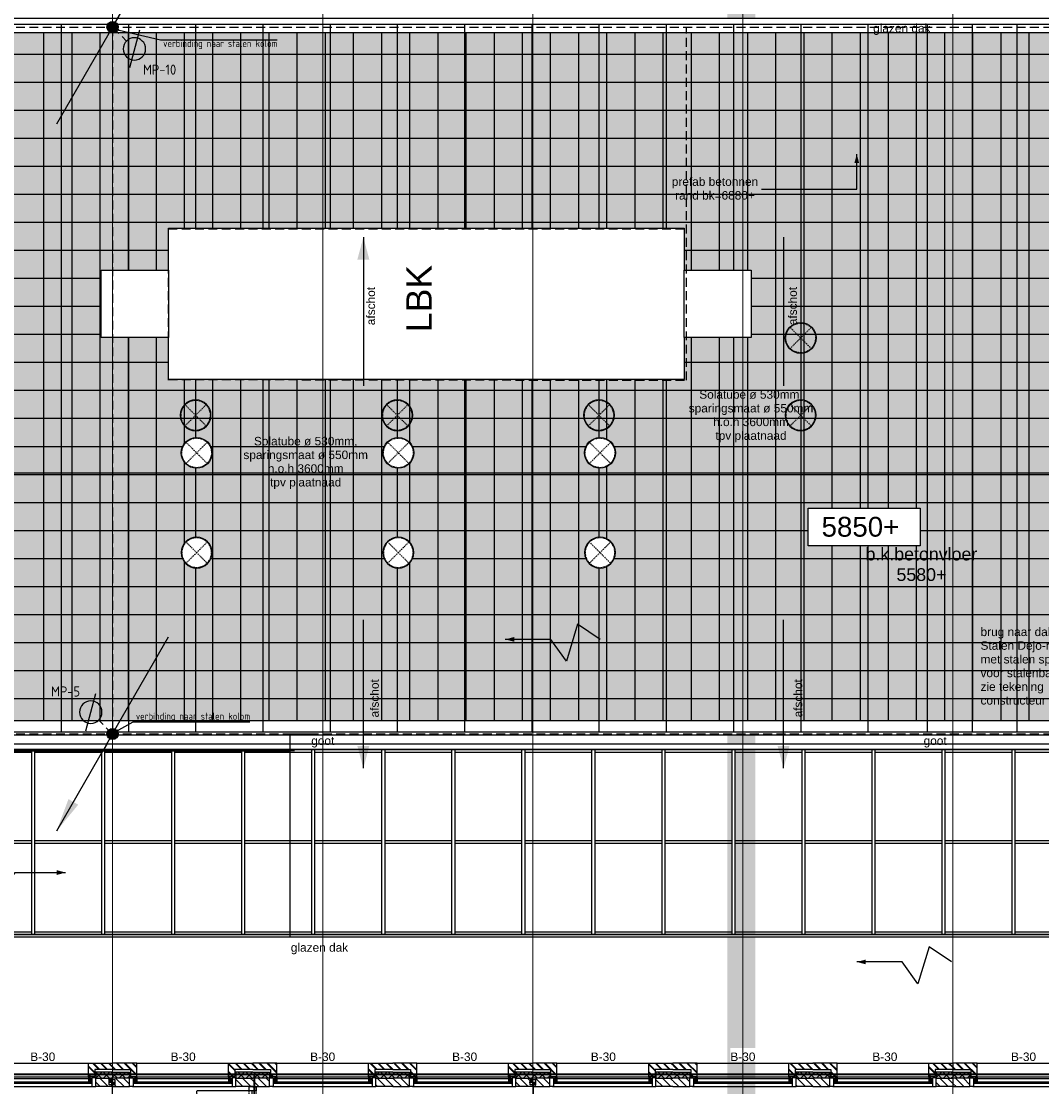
# Model space of a CAD drawing. Header units: millimetres. Extents: x -38031 to 110605, y -30229 to 92226.
# Tile 216 of 256: x 52731 to 70943, y 25479 to 44492. Entities that reach past the tile are written whole.
import ezdxf
from ezdxf.enums import TextEntityAlignment as Align

# ---------------------------------------------------------------- set-up
doc = ezdxf.new("R2010")
doc.units = ezdxf.units.MM
doc.header["$LTSCALE"] = 50
doc.set_wipeout_variables(frame=1)
for name, pattern in [('HIDDEN', [9.525, 6.35, -3.175]), ('HIDDEN2', [4.7625, 3.175, -1.5875]), ('STYLE_01', [0.41664, 0.20828, -0.20836]), ('STYLE_07', [1.875, 0.625, -0.20828, 0.625, -0.20836, 0.06943, -0.13893])]:
    doc.linetypes.add(name, pattern=pattern)
for name, color, linetype in [('AB$1A---_ATTRIB070', 8, 'Continuous'), ('AL$1A---_ALGEMEEN', 8, 'Continuous'), ('AL------_SPARING', 2, 'Continuous'), ('AM$1A---_ARCERING', 8, 'Continuous'), ('AT$1A---_TEKST025', 8, 'Continuous'), ('AT$1A---_TEKST035', 8, 'Continuous'), ('AT$1A---_TEKST050', 8, 'Continuous'), ('AT$1A---_TEKST100', 8, 'Continuous'), ('BOUWKUNDIG', 8, 'Continuous'), ('brandscheiding', 5, 'HIDDEN'), ('EL6121--', 3, 'Continuous'), ('EL6222--', 3, 'Continuous'), ('kaderscheiding', 9, 'Continuous')]:
    doc.layers.add(name, color=color, linetype=linetype)
doc.layers.add('stramien', color=1, linetype='Continuous', lineweight=15)
doc.styles.add('Arial', font='ARIAL.TTF')
doc.styles.add('BURO-018', font='iso.shx', dxfattribs={"height": 90})
doc.styles.add('BURO-025', font='ISO.shx', dxfattribs={"height": 125})
doc.styles.add('ISO18', font='iso', dxfattribs={"height": 180})
doc.styles.get("Standard").update_dxf_attribs({"font": 'iso.shx'})
doc.dimstyles.new('STABICAD', dxfattribs={"dimscale": 100, "dimtxt": 1.8, "dimasz": 2, "dimexe": 0, "dimexo": 2.5, "dimgap": 1.5, "dimtad": 0, "dimdec": 0, "dimrnd": 10, "dimzin": 0, "dimdsep": 46, "dimtxsty": 'Standard', "dimblk1": 'OBLIQUE', "dimblk2": 'OBLIQUE', "dimsah": 1, "dimcen": -3, "dimadec": 0, "dimazin": 0, "dimtfac": 1, "dimtdec": 0, "dimtofl": 0, "dimtmove": 2, "dimatfit": 3, "dimfxl": 0, "dimtvp": 1.055556, "dimtolj": 1, "dimtzin": 0, "dimarcsym": 0})
doc.dimstyles.new('VyA', dxfattribs={"dimtxt": 2.272868, "dimasz": 2.120801, "dimexe": 1.5, "dimexo": 1.59, "dimgap": 0.5, "dimtad": 1, "dimdec": 0, "dimzin": 11, "dimtxsty": 'Arial', "dimblk": 'VW_SLASH', "dimcen": 0, "dimdle": 1, "dimazin": 0, "dimtfac": 0.8, "dimtdec": 0, "dimtix": 1, "dimtmove": 0, "dimatfit": 0, "dimldrblk": 'VW_FILLEDARROW', "dimfxl": 0, "dimfrac": 2, "dimtolj": 1, "dimtzin": 11, "dimarcsym": 0})
pattern_1 = [(135, (0, 0), (70.7107, 70.7107), []), (45, (299.34, -299.34), (70.7107, -70.7107), [])]
pattern_2 = [(45, (0, 0), (70.7107, -70.7107), []), (45, (7.07, -7.07), (70.7107, -70.7107), [])]
pattern_3 = [(45, (0, 0), (70.7107, -70.7107), [])]

# ---------------------------------------------------------------- blocks, each defined once
blk = doc.blocks.new('111304')
at = {"color": 0, "linetype": 'Continuous'}
for p, q in [((-1.5, 4.5), (1.5, 4.5)), ((0, 1), (0, 4.5))]:
    blk.add_line(p, q, dxfattribs=at)
blk.add_arc((0, 6), 1.5, 180, 0, dxfattribs=at)
at = {"color": 0, "linetype": 'Continuous', "style": 'BURO-018'}
for tag, p in [('E_GKAST', (0, 11.5)), ('E_GROEP', (0, 8.5)), ('E_SGROEP', (4.5, 8.5))]:
    blk.add_attdef(tag, text='', height=1.8, dxfattribs=at).set_placement(p, align=Align.MIDDLE)
at = {"color": 0, "linetype": 'Continuous', "style": 'BURO-018', "flags": 1}
for tag, p in [('E_VERMCODE', (13, 8.5)), ('E_MATCODE', (0, 0))]:
    blk.add_attdef(tag, text='', height=1.8, dxfattribs=at).set_placement(p, align=Align.MIDDLE)
blk = doc.blocks.new('A$C385C6BB8')
at = {"layer": 'kaderscheiding', "const_width": 500}
blk.add_lwpolyline([(-33624, -17466), (-33624, 81355)], dxfattribs=at)
blk = doc.blocks.new('_Oblique')
at = {"color": 0, "linetype": 'ByBlock', "lineweight": -2}
blk.add_line((-0.5, -0.5), (0.5, 0.5), dxfattribs=at)
blk = doc.blocks.new('Sparing 100x100')
at = {"color": 1, "linetype": 'Continuous'}
for p, q in [((-2.5, 0), (2.5, 0)), ((0, -2.5), (0, 2.5))]:
    blk.add_line(p, q, dxfattribs=at)
at = {"color": 0, "linetype": 'Continuous'}
for p, q in [((-2, 2), (2, 2)), ((-2, -2), (-2, 2)), ((2, 2), (2, -2)), ((2, -2), (-2, -2))]:
    blk.add_line(p, q, dxfattribs=at)
for points in [[(-2, 2), (0, 2), (-2, 0), (0, 0)], [(0, 0), (2, 0), (0, -2), (2, -2)]]:
    blk.add_solid(points, dxfattribs=at)
at = {"color": 0, "linetype": 'Continuous', "style": 'BURO-018'}
blk.add_attdef('AL_POSNR', text='', height=1.8, dxfattribs=at).set_placement((0, 3), align=Align.CENTER)
at = {"color": 0, "linetype": 'Continuous', "style": 'BURO-018', "flags": 1}
blk.add_attdef('AL_OMS', (0, 0), '', height=1.8, dxfattribs=at)
blk = doc.blocks.new('Group-46')
at = {"layer": 'AL$1A---_ALGEMEEN', "color": 0}
blk.add_line((-6601, -1525), (-6421, -1525), dxfattribs=at)
for points in [[(-13012, 670), (17489, 670), (17489, 620), (-13012, 620)], [(-13012, -955), (17489, -955), (17489, -1005), (-13012, -1005)], [(-13002, -2580), (17489, -2580), (17489, -2630), (-13002, -2630)]]:
    blk.add_lwpolyline(points, close=True, dxfattribs=at)
blk.add_solid([(-6421, -1525), (-6580, -1568), (-6580, -1482)], dxfattribs=at)
at = {"color": 0}
for points in [[(-7026, 670), (-6976, 670), (-6976, -2630), (-7026, -2630)], [(-5776, 670), (-5726, 670), (-5726, -2630), (-5776, -2630)], [(-4526, 670), (-4476, 670), (-4476, -2630), (-4526, -2630)], [(-3276, 670), (-3226, 670), (-3226, -2630), (-3276, -2630)], [(-2026, 670), (-1976, 670), (-1976, -2630), (-2026, -2630)], [(-776, 670), (-726, 670), (-726, -2630), (-776, -2630)], [(474, 670), (524, 670), (524, -2630), (474, -2630)], [(1724, 670), (1774, 670), (1774, -2630), (1724, -2630)], [(2974, 670), (3024, 670), (3024, -2630), (2974, -2630)], [(4224, 670), (4274, 670), (4274, -2630), (4224, -2630)], [(5474, 670), (5524, 670), (5524, -2630), (5474, -2630)], [(6724, 670), (6774, 670), (6774, -2630), (6724, -2630)], [(7974, 670), (8024, 670), (8024, -2630), (7974, -2630)], [(9224, 670), (9274, 670), (9274, -2630), (9224, -2630)], [(10474, 670), (10524, 670), (10524, -2630), (10474, -2630)]]:
    blk.add_wipeout(points, dxfattribs=at).dxf.layer = 'AL$1A---_ALGEMEEN'
at = {"layer": 'AL$1A---_ALGEMEEN', "color": 0}
for points in [[(-7026, 670), (-6976, 670), (-6976, -2630), (-7026, -2630)], [(-5776, 670), (-5726, 670), (-5726, -2630), (-5776, -2630)], [(-4526, 670), (-4476, 670), (-4476, -2630), (-4526, -2630)], [(-3276, 670), (-3226, 670), (-3226, -2630), (-3276, -2630)], [(-2026, 670), (-1976, 670), (-1976, -2630), (-2026, -2630)], [(-776, 670), (-726, 670), (-726, -2630), (-776, -2630)], [(474, 670), (524, 670), (524, -2630), (474, -2630)], [(1724, 670), (1774, 670), (1774, -2630), (1724, -2630)], [(2974, 670), (3024, 670), (3024, -2630), (2974, -2630)], [(4224, 670), (4274, 670), (4274, -2630), (4224, -2630)], [(5474, 670), (5524, 670), (5524, -2630), (5474, -2630)], [(6724, 670), (6774, 670), (6774, -2630), (6724, -2630)], [(7974, 670), (8024, 670), (8024, -2630), (7974, -2630)], [(9224, 670), (9274, 670), (9274, -2630), (9224, -2630)], [(10474, 670), (10524, 670), (10524, -2630), (10474, -2630)]]:
    blk.add_lwpolyline(points, close=True, dxfattribs=at)
blk = doc.blocks.new('solatube 550')
at = {"color": 0}
blk.add_wipeout([(194, 194), (213, 174), (229, 153), (243, 130), (254, 105), (263, 80), (270, 54), (274, 27), (275, 0), (274, -27), (270, -54), (263, -80), (254, -105), (243, -130), (229, -153), (213, -174), (194, -194), (174, -213), (153, -229), (130, -243), (105, -254), (80, -263), (54, -270), (27, -274), (0, -275), (-27, -274), (-54, -270), (-80, -263), (-105, -254), (-130, -243), (-153, -229), (-174, -213), (-194, -194), (-213, -174), (-229, -153), (-243, -130), (-254, -105), (-263, -80), (-270, -54), (-274, -27), (-275, 0), (-274, 27), (-270, 54), (-263, 80), (-254, 105), (-243, 130), (-229, 153), (-213, 174), (-194, 194), (-174, 213), (-153, 229), (-130, 243), (-105, 254), (-80, 263), (-54, 270), (-27, 274), (0, 275), (27, 274), (54, 270), (80, 263), (105, 254), (130, 243), (153, 229), (174, 213)], dxfattribs=at).dxf.layer = 'AL$1A---_ALGEMEEN'
at = {"layer": 'AL$1A---_ALGEMEEN', "color": 0, "linetype": 'STYLE_01'}
for p, q in [((-187, -187), (187, 187)), ((187, -187), (-187, 187))]:
    blk.add_line(p, q, dxfattribs=at)
at = {"layer": 'AL$1A---_ALGEMEEN', "color": 0}
blk.add_circle((0, 0), 275, dxfattribs=at)
at = {"layer": 'AL$1A---_ALGEMEEN', "color": 0, "linetype": 'STYLE_01'}
blk.add_circle((0, 0), 265, dxfattribs=at)
blk = doc.blocks.new('Group-53')
at = {"layer": 'AL$1A---_ALGEMEEN', "color": 0}
blk.add_blockref('solatube 550', (-4101, 8015), dxfattribs=at)
at = {"layer": 'AL$1A---_ALGEMEEN', "color": 0, "xscale": -1, "rotation": 180}
blk.add_blockref('solatube 550', (-4101, 6635), dxfattribs=at)
blk = doc.blocks.new('Group-54')
at = {"layer": 'AL$1A---_ALGEMEEN', "color": 0}
blk.add_blockref('solatube 550', (-501, 8015), dxfattribs=at)
at = {"layer": 'AL$1A---_ALGEMEEN', "color": 0, "xscale": -1, "rotation": 180}
blk.add_blockref('solatube 550', (-501, 6635), dxfattribs=at)
blk = doc.blocks.new('Group-55')
at = {"layer": 'AL$1A---_ALGEMEEN', "color": 0}
blk.add_blockref('solatube 550', (3099, 8015), dxfattribs=at)
at = {"layer": 'AL$1A---_ALGEMEEN', "color": 0, "xscale": -1, "rotation": 180}
blk.add_blockref('solatube 550', (3099, 6635), dxfattribs=at)
blk = doc.blocks.new('Group-56')
at = {"layer": 'AL$1A---_ALGEMEEN', "color": 0}
blk.add_blockref('solatube 550', (6699, 8015), dxfattribs=at)
at = {"layer": 'AL$1A---_ALGEMEEN', "color": 0, "xscale": -1, "rotation": 180}
blk.add_blockref('solatube 550', (6699, 6635), dxfattribs=at)
blk = doc.blocks.new('Group-64')
at = {"layer": 'AL$1A---_ALGEMEEN', "color": 9}
for p, q in [((-6808, 1155), (-6808, 13495)), ((-6306, 1155), (-6306, 13495)), ((-5804, 1155), (-5804, 13495)), ((-5301, 1155), (-5301, 13495)), ((-4798, 1155), (-4798, 13495)), ((-4296, 1155), (-4296, 13495)), ((-3794, 1155), (-3794, 13495)), ((-3291, 1155), (-3291, 13495)), ((-2788, 1155), (-2788, 13495)), ((-2286, 1155), (-2286, 13495)), ((-1784, 1155), (-1784, 13495)), ((-1281, 1155), (-1281, 13495)), ((-778, 1155), (-778, 13495)), ((-276, 1155), (-276, 13495)), ((226, 1155), (226, 13495)), ((729, 1155), (729, 13495)), ((1232, 1155), (1232, 13495)), ((1734, 1155), (1734, 13495)), ((2236, 1155), (2236, 13495)), ((2739, 1155), (2739, 13495)), ((3242, 1155), (3242, 13495)), ((3744, 1155), (3744, 13495)), ((4246, 1155), (4246, 13495)), ((4749, 1155), (4749, 13495)), ((5252, 1155), (5252, 13495)), ((5754, 1155), (5754, 13495)), ((6256, 1155), (6256, 13495)), ((6759, 1155), (6759, 13495)), ((7262, 1155), (7262, 13495)), ((7764, 1155), (7764, 13495)), ((8266, 1155), (8266, 13495)), ((8769, 1155), (8769, 13495)), ((9272, 1155), (9272, 13495)), ((9774, 1155), (9774, 13495)), ((10276, 1155), (10276, 13495)), ((10779, 1155), (10779, 13495)), ((12789, 13075), (-31791, 13075)), ((12789, 12575), (-31791, 12575)), ((12789, 12075), (-31791, 12075)), ((12789, 11575), (-31791, 11575)), ((12789, 11075), (-31791, 11075)), ((12789, 10575), (-31791, 10575)), ((12789, 10075), (-31791, 10075)), ((12789, 9575), (-31791, 9575)), ((12789, 9075), (-31791, 9075)), ((12789, 8575), (-31791, 8575)), ((12789, 8075), (-31791, 8075)), ((12789, 7575), (-31791, 7575)), ((12789, 7075), (-31791, 7075)), ((12789, 6575), (-31791, 6575)), ((12789, 6075), (-31791, 6075)), ((12789, 5575), (-31791, 5575)), ((12789, 5075), (-31791, 5075)), ((12789, 4575), (-31791, 4575)), ((12789, 4075), (-31791, 4075)), ((12789, 3575), (-31791, 3575)), ((12789, 3075), (-31791, 3075)), ((12789, 2575), (-31791, 2575)), ((12789, 2075), (-31791, 2075)), ((12789, 1575), (-31791, 1575))]:
    blk.add_line(p, q, dxfattribs=at)
blk.add_solid([(-31791, 1155), (-31791, 13495), (12789, 1155), (12789, 13495)], dxfattribs=at)
blk = doc.blocks.new('VW_SLASH')
at = {"layer": 'AL$1A---_ALGEMEEN', "color": 0, "linetype": 'ByBlock', "lineweight": -2}
blk.add_line((0, 0), (-1, 0), dxfattribs=at)
at = {"layer": 'AL$1A---_ALGEMEEN', "color": 0, "linetype": 'ByBlock', "lineweight": 5}
blk.add_line((0.5, 0.5), (-0.5, -0.5), dxfattribs=at)
blk = doc.blocks.new('*D1039')
at = {"layer": 'AL$1A---_ALGEMEEN', "color": 0, "lineweight": -2}
for p, q in [((-2003, 945), (-2413, 945)), ((-2411, 647), (-2411, 943)), ((-13010, 645), (-2410, 645))]:
    blk.add_line(p, q, dxfattribs=at)
at = {"layer": 'AL$1A---_ALGEMEEN', "color": 0, "lineweight": -2, "xscale": 2.12080078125, "yscale": 2.12080078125, "zscale": 2.12080078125}
for p, rotation in [((-2411, 945), 90), ((-2411, 645), 270)]:
    blk.add_blockref('VW_SLASH', p, dxfattribs=dict(at, rotation=rotation))
at = {"layer": 'AT$1A---_TEKST025', "insert": (-2437, 795), "char_height": 2.27, "attachment_point": 5, "rotation": 90, "style": 'Arial'}
blk.add_mtext('\\A1;15000', dxfattribs=at)
blk = doc.blocks.new('VW_FILLEDARROW')
at = {"layer": 'AL$1A---_ALGEMEEN', "color": 0, "lineweight": -2}
blk.add_solid([(0, 0), (0.5, 0.5), (0.5, -0.5)], dxfattribs=at)
blk = doc.blocks.new('*D1040')
at = {"layer": 'AL$1A---_ALGEMEEN', "color": 0, "lineweight": -2}
for p, q in [((-2338, 645), (-2413, 645)), ((-2411, -2673), (-2411, 643)), ((-2213, -2675), (-2413, -2675))]:
    blk.add_line(p, q, dxfattribs=at)
at = {"layer": 'AL$1A---_ALGEMEEN', "color": 0, "lineweight": -2, "xscale": 2.12080078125, "yscale": 2.12080078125, "zscale": 2.12080078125}
for p, rotation in [((-2411, 645), 90), ((-2411, -2675), 270)]:
    blk.add_blockref('VW_SLASH', p, dxfattribs=dict(at, rotation=rotation))
at = {"layer": 'AT$1A---_TEKST025', "insert": (-2437, -1015), "char_height": 2.27, "attachment_point": 5, "rotation": 90, "style": 'Arial'}
blk.add_mtext('\\A1;166000', dxfattribs=at)
blk = doc.blocks.new('*D1041')
at = {"layer": 'AL$1A---_ALGEMEEN', "color": 0, "lineweight": -2}
for p, q in [((-32001, 5607), (-32001, 5606)), ((12997, 5605), (-31999, 5605)), ((12999, 5607), (12999, 5606))]:
    blk.add_line(p, q, dxfattribs=at)
at = {"layer": 'AL$1A---_ALGEMEEN', "color": 0, "lineweight": -2, "xscale": 2.12080078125, "yscale": 2.12080078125, "zscale": 2.12080078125, "rotation": 180}
blk.add_blockref('VW_SLASH', (-32001, 5605), dxfattribs=at)
at = {"layer": 'AL$1A---_ALGEMEEN', "color": 0, "lineweight": -2, "xscale": 2.12080078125, "yscale": 2.12080078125, "zscale": 2.12080078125}
blk.add_blockref('VW_SLASH', (12999, 5605), dxfattribs=at)
at = {"layer": 'AT$1A---_TEKST025', "insert": (-9501, 5631), "char_height": 2.27, "attachment_point": 5, "style": 'Arial'}
blk.add_mtext('\\A1;2250000', dxfattribs=at)
blk = doc.blocks.new('Group-69')
at = {"color": 0}
blk.add_wipeout([(12759, 13465), (12759, 3153), (13009, 3153), (13009, 13715), (-32011, 13715), (-32011, 13142), (-31761, 13142), (-31761, 13465)], dxfattribs=at).dxf.layer = 'AL$1A---_ALGEMEEN'
at = {"layer": 'AL$1A---_ALGEMEEN', "color": 0}
blk.add_lwpolyline([(12759, 13465), (12759, 3153), (13009, 3153), (13009, 13715), (-32011, 13715), (-32011, 13142), (-31761, 13142), (-31761, 13465)], close=True, dxfattribs=at)
blk = doc.blocks.new('Group-70')
at = {"layer": 'AL$1A---_ALGEMEEN', "color": 0}
for p, q in [((-31961, 13615), (12959, 13615)), ((-6501, 13615), (-6501, 985)), ((-5301, 13615), (-5301, 985)), ((-4101, 13615), (-4101, 985)), ((-2901, 13615), (-2901, 985)), ((-1701, 13615), (-1701, 985)), ((-501, 13615), (-501, 985)), ((699, 13615), (699, 985)), ((1899, 13615), (1899, 985)), ((3099, 13615), (3099, 985)), ((4299, 13615), (4299, 985)), ((5499, 13615), (5499, 985)), ((6699, 13615), (6699, 985)), ((7899, 13615), (7899, 985)), ((8959, 13615), (8959, 985)), ((9759, 13615), (9759, 985)), ((10559, 13615), (10559, 985)), ((-31961, 985), (12959, 985))]:
    blk.add_line(p, q, dxfattribs=at)
blk = doc.blocks.new('Group-73')
at = {"layer": 'AL$1A---_ALGEMEEN', "color": 0}
for p, q in [((-97.5, 382.003125), (127.5, 157.003125)), ((-97.5, 157.003125), (127.5, 382.003125))]:
    blk.add_line(p, q, dxfattribs=at)
at = {"layer": 'AL$1A---_ALGEMEEN', "color": 0, "flags": 1}
blk.add_attdef('B60_30', (-97.5, 157.003125), '', height=0.2, dxfattribs=at)
blk = doc.blocks.new('Group-74')
at = {"layer": 'AL$1A---_ALGEMEEN', "color": 0}
for p, q in [((-97.5, -757.809375), (127.5, -982.809375)), ((-97.5, -982.809375), (127.5, -757.809375))]:
    blk.add_line(p, q, dxfattribs=at)
at = {"layer": 'AL$1A---_ALGEMEEN', "color": 0, "flags": 1}
blk.add_attdef('B60_30', (-97.5, -982.809375), '', height=0.2, dxfattribs=at)
blk = doc.blocks.new('wbdbo 30 zelfsl')
at = {"layer": 'AL$1A---_ALGEMEEN', "color": 0}
blk.add_line((15, -870), (15, 270), dxfattribs=at)
blk.add_lwpolyline([(-75, 45), (105, -106), (-75, -256), (105, -406), (-75, -555), (105, -705)], dxfattribs=at)
for name in ['Group-73', 'Group-74']:
    blk.add_blockref(name, (0, 0), dxfattribs=at)
at = {"layer": 'AT$1A---_TEKST100', "style": 'Arial'}
for s, p in [('R ', (15, -956)), ('30', (15, -1199))]:
    blk.add_text(s, height=151.5, dxfattribs=at).set_placement(p, align=Align.BOTTOM_CENTER)
blk = doc.blocks.new('32x_hout-mk 811-p')
at = {"layer": 'AL$1A---_ALGEMEEN', "color": 0, "linetype": 'STYLE_01'}
blk.add_lwpolyline([(-2125, 140), (0, 140), (0, 0), (-2125, 0)], close=True, dxfattribs=at)
at = {"color": 0}
for points in [[(-2125, 140), (-2058, 140), (-2058, 0), (-2125, 0)], [(-68, 140), (-1, 140), (-1, 0), (-68, 0)]]:
    blk.add_wipeout(points, dxfattribs=at).dxf.layer = 'AL$1A---_ALGEMEEN'
at = {"layer": 'AL$1A---_ALGEMEEN', "color": 0}
for points in [[(-2125, 140), (-2058, 140), (-2058, 0), (-2125, 0)], [(-68, 140), (-1, 140), (-1, 0), (-68, 0)]]:
    blk.add_lwpolyline(points, close=True, dxfattribs=at)
at = {"color": 0}
blk.add_wipeout([(-2053, 98), (-1068, 98), (-1068, 58), (-2053, 58)], dxfattribs=at).dxf.layer = 'AL$1A---_ALGEMEEN'
at = {"layer": 'AL$1A---_ALGEMEEN', "color": 0}
blk.add_line((-2053, 98), (-2053, 1098), dxfattribs=at)
blk.add_lwpolyline([(-2053, 98), (-1068, 98), (-1068, 58), (-2053, 58)], close=True, dxfattribs=at)
at = {"color": 0}
blk.add_wipeout([(-1058, 98), (-73, 98), (-73, 58), (-1058, 58)], dxfattribs=at).dxf.layer = 'AL$1A---_ALGEMEEN'
at = {"layer": 'AL$1A---_ALGEMEEN', "color": 0}
blk.add_line((-76, 60), (-76, -923), dxfattribs=at)
blk.add_lwpolyline([(-1058, 98), (-73, 98), (-73, 58), (-1058, 58)], close=True, dxfattribs=at)
blk.add_arc((-73, 60), 985, 180, 269.8541, dxfattribs=at)
at = {"layer": 'AL$1A---_ALGEMEEN', "color": 0, "xscale": -1}
blk.add_blockref('wbdbo 30 zelfsl', (-1047, 414), dxfattribs=at)
at = {"color": 0}
blk.add_wipeout([(-1361, 204), (-763, 204), (-763, 406), (-1361, 406)], dxfattribs=at).dxf.layer = 'AL$1A---_ALGEMEEN'
at = {"layer": 'AL$1A---_ALGEMEEN', "color": 0}
blk.add_arc((-2053, 98), 985, 0, 90.764, dxfattribs=at)
blk = doc.blocks.new('Group-91')
at = {"color": 0}
blk.add_wipeout([(-1002, 12225), (8198, 12225), (8198, 9525), (-1002, 9525)], dxfattribs=at).dxf.layer = 'AL$1A---_ALGEMEEN'
at = {"layer": 'AL$1A---_ALGEMEEN', "color": 0}
blk.add_lwpolyline([(-1002, 12225), (8198, 12225), (8198, 9525), (-1002, 9525)], close=True, dxfattribs=at)
at = {"layer": 'AT$1A---_TEKST100', "insert": (3241, 10369), "char_height": 454.57, "attachment_point": 1, "rotation": 90, "line_spacing_factor": 0.967741, "style": 'Arial'}
blk.add_mtext('{\\C256;\\lLBK}', dxfattribs=at)
at = {"color": 0}
for points in [[(-2202, 11475), (-1002, 11475), (-1002, 10275), (-2202, 10275)], [(8198, 11475), (9398, 11475), (9398, 10275), (8198, 10275)]]:
    blk.add_wipeout(points, dxfattribs=at).dxf.layer = 'AL$1A---_ALGEMEEN'
at = {"layer": 'AL$1A---_ALGEMEEN', "color": 0}
for points in [[(-2202, 11475), (-1002, 11475), (-1002, 10275), (-2202, 10275)], [(8198, 11475), (9398, 11475), (9398, 10275), (8198, 10275)]]:
    blk.add_lwpolyline(points, close=True, dxfattribs=at)
blk = doc.blocks.new('zijdetail kozijn 2kops')
at = {"color": 0}
blk.add_wipeout([(-63, 420), (-130, 420), (-130, 262), (-63, 262)], dxfattribs=at).dxf.layer = 'AL$1A---_ALGEMEEN'
at = {"layer": 'AM$1A---_ARCERING', "linetype": 'Continuous', "lineweight": 0}
blk.add_hatch(color=256, dxfattribs=at).paths.add_polyline_path([(-54, 338), (-54, 366), (-56, 366), (-56, 266), (-31, 266), (-31, 243), (0, 243), (0, 338), (-22, 338)])
at = {"layer": 'AL$1A---_ALGEMEEN', "color": 0}
for points in [[(-63, 420), (-130, 420), (-130, 262), (-63, 262)], [(-54, 338), (-54, 366), (-56, 366), (-56, 266), (-31, 266), (-31, 243), (0, 243), (0, 338), (-22, 338)]]:
    blk.add_lwpolyline(points, close=True, dxfattribs=at)
blk = doc.blocks.new('31x_alu-1e-mk115-p')
at = {"layer": 'AM$1A---_ARCERING', "linetype": 'Continuous', "lineweight": 0}
for points in [[(-160, 2068), (-160, 1767), (-270, 1767), (-270, 2068)], [(-160, -432), (-160, -130), (-270, -130), (-270, -432)]]:
    blk.add_hatch(color=256, dxfattribs=at).paths.add_polyline_path(points)
at = {"layer": 'AM$1A---_ARCERING', "linetype": 'Continuous', "lineweight": 5}
h = blk.add_hatch(dxfattribs=at)
h.set_pattern_fill('ISOLATIE', color=256, style=0, pattern_type=2)
h.set_pattern_definition(pattern_1)
edge = h.paths.add_edge_path()
edge.add_line((-160, 2068), (-160, 1767))
edge.add_line((-160, 1767), (-270, 1767))
edge.add_line((-270, 1767), (-270, 2068))
h = blk.add_hatch(dxfattribs=at)
h.set_pattern_fill('ISOLATIE', color=256, style=0, pattern_type=2)
h.set_pattern_definition(pattern_1)
edge = h.paths.add_edge_path()
edge.add_line((-160, -432), (-160, -130))
edge.add_line((-160, -130), (-270, -130))
edge.add_line((-270, -130), (-270, -432))
at = {"layer": 'AL$1A---_ALGEMEEN', "color": 0}
for p, q in [((-420, 1715), (-420, -115)), ((0, 1637), (0, 0))]:
    blk.add_line(p, q, dxfattribs=at)
for points in [[(-160, 2068), (-160, 1767), (-270, 1767), (-270, 2068)], [(-160, -432), (-160, -130), (-270, -130), (-270, -432)]]:
    blk.add_lwpolyline(points, dxfattribs=at)
at = {"color": 0}
blk.add_wipeout([(-276, 1637), (-276, 0), (-338, 0), (-338, 1637)], dxfattribs=at).dxf.layer = 'AL$1A---_ALGEMEEN'
at = {"layer": 'AL$1A---_ALGEMEEN', "color": 0}
blk.add_lwpolyline([(-276, 1637), (-276, 0), (-338, 0), (-338, 1637)], close=True, dxfattribs=at)
at = {"color": 0}
for points in [[(-238, 1637), (0, 1637), (0, 2068), (-113, 2068), (-113, 1750), (-238, 1750)], [(-238, 0), (0, 0), (0, -432), (-113, -432), (-113, -113), (-238, -113)]]:
    blk.add_wipeout(points, dxfattribs=at).dxf.layer = 'AL$1A---_ALGEMEEN'
at = {"layer": 'AM$1A---_ARCERING', "linetype": 'Continuous', "lineweight": 5}
h = blk.add_hatch(dxfattribs=at)
h.set_pattern_fill('BAKSTEEN', color=256, style=0, pattern_type=2)
h.set_pattern_definition(pattern_2)
h.paths.add_polyline_path([(-238, 1637), (0, 1637), (0, 2068), (-113, 2068), (-113, 1750), (-238, 1750)])
h = blk.add_hatch(dxfattribs=at)
h.set_pattern_fill('BAKSTEEN', color=256, style=0, pattern_type=2)
h.set_pattern_definition(pattern_2)
h.paths.add_polyline_path([(-238, 0), (0, 0), (0, -432), (-113, -432), (-113, -113), (-238, -113)])
at = {"layer": 'AL$1A---_ALGEMEEN', "color": 0, "flags": 128}
for points in [[(-238, 1637), (0, 1637), (0, 2068)], [(-113, 2068), (-113, 1750), (-238, 1750), (-238, 1637)], [(-238, 0), (0, 0), (0, -432)], [(-113, -432), (-113, -113), (-238, -113), (-238, 0)]]:
    blk.add_lwpolyline(points, dxfattribs=at)
at = {"color": 0}
for points in [[(-270, 1767), (-270, 2068), (-420, 2068), (-420, 1767)], [(-270, -130), (-270, -432), (-420, -432), (-420, -130)]]:
    blk.add_wipeout(points, dxfattribs=at).dxf.layer = 'AL$1A---_ALGEMEEN'
at = {"layer": 'AM$1A---_ARCERING', "linetype": 'Continuous', "lineweight": 5}
h = blk.add_hatch(dxfattribs=at)
h.set_pattern_fill('KALKZANDSTEEN', color=256, style=0, pattern_type=2)
h.set_pattern_definition(pattern_3)
h.paths.add_polyline_path([(-270, 1767), (-270, 2068), (-420, 2068), (-420, 1767)])
h = blk.add_hatch(dxfattribs=at)
h.set_pattern_fill('KALKZANDSTEEN', color=256, style=0, pattern_type=2)
h.set_pattern_definition(pattern_3)
h.paths.add_polyline_path([(-270, -130), (-270, -432), (-420, -432), (-420, -130)])
at = {"layer": 'AL$1A---_ALGEMEEN', "color": 0}
for p, q in [((-270, 1767), (-270, 2068)), ((-270, -130), (-270, -432))]:
    blk.add_line(p, q, dxfattribs=at)
at = {"layer": 'AL$1A---_ALGEMEEN', "color": 0, "flags": 128}
for points in [[(-420, 2068), (-420, 1767), (-270, 1767)], [(-420, -432), (-420, -130), (-270, -130)]]:
    blk.add_lwpolyline(points, dxfattribs=at)
at = {"layer": 'AL$1A---_ALGEMEEN', "color": 0, "xscale": -1, "rotation": 90}
blk.add_blockref('zijdetail kozijn 2kops', (0, 1637), dxfattribs=at)
at = {"layer": 'AL$1A---_ALGEMEEN', "color": 0, "rotation": 90}
blk.add_blockref('zijdetail kozijn 2kops', (0, 0), dxfattribs=at)
at = {"layer": 'AL$1A---_ALGEMEEN', "color": 0}
for p, q in [((-366, -54), (-366, 1691)), ((-243, 1637), (-243, 0))]:
    blk.add_line(p, q, dxfattribs=at)
blk = doc.blocks.new('Group-125')
at = {"layer": 'AL$1A---_ALGEMEEN', "color": 0}
blk.add_line((5189, 4887), (5009, 4887), dxfattribs=at)
blk.add_lwpolyline([(6699, 4887), (6299, 5157), (6099, 4497), (5819, 4887), (5099, 4887)], dxfattribs=at)
blk.add_solid([(5009, 4887), (5168, 4929), (5168, 4844)], dxfattribs=at)
blk = doc.blocks.new('txt- B-30')
at = {"color": 0}
blk.add_wipeout([(-223, -119), (223, -119), (223, 125), (-223, 125)], dxfattribs=at).dxf.layer = 'AL$1A---_ALGEMEEN'
at = {"layer": 'AT$1A---_TEKST100', "insert": (0, -112), "char_height": 151.52, "attachment_point": 8, "line_spacing_factor": 0.967741, "style": 'Arial'}
blk.add_mtext('{\\C256;\\lB-30}', dxfattribs=at)
blk = doc.blocks.new('Group-130')
at = {"layer": 'AL$1A---_ALGEMEEN', "color": 0}
blk.add_line((11464, -870), (11284, -870), dxfattribs=at)
blk.add_lwpolyline([(12974, -870), (12574, -600), (12374, -1260), (12094, -870), (11374, -870)], dxfattribs=at)
blk.add_solid([(11284, -870), (11443, -827), (11443, -912)], dxfattribs=at)
blk = doc.blocks.new('peilmaat plg groot')
at = {"layer": 'AL$1A---_ALGEMEEN', "color": 0, "flags": 1}
for tag, p in [('onderdeel', (-1000, -976)), ('patchnr', (-1000, -1613)), ('toestelnr', (-1000, -2249))]:
    blk.add_attdef(tag, p, '', height=354, dxfattribs=at)
at = {"color": 0}
blk.add_wipeout([(-1000, 330), (1000, 330), (1000, -340), (-1000, -340)], dxfattribs=at).dxf.layer = 'AL$1A---_ALGEMEEN'
at = {"layer": 'AL$1A---_ALGEMEEN', "color": 0}
blk.add_lwpolyline([(-1000, 330), (1000, 330), (1000, -340), (-1000, -340)], close=True, dxfattribs=at)
at = {"layer": 'AL$1A---_ALGEMEEN', "color": 0, "style": 'Arial'}
blk.add_attdef('peil', text='', height=354, dxfattribs=at).set_placement((0, 0), align=Align.MIDDLE_CENTER)
blk = doc.blocks.new('Group-141')
at = {"layer": 'AL$1A---_ALGEMEEN', "color": 0}
for p in [(-501, 8215), (3099, 8215), (6699, 8215)]:
    blk.add_blockref('solatube 550', p, dxfattribs=at)
at = {"layer": 'AL$1A---_ALGEMEEN', "color": 0, "xscale": -1, "rotation": 180}
for p in [(-501, 6435), (3099, 6435), (6699, 6435)]:
    blk.add_blockref('solatube 550', p, dxfattribs=at)
blk = doc.blocks.new('E00170')
at = {"color": 0, "linetype": 'Continuous'}
for q in [(5, 8.66), (-5, -8.66)]:
    blk.add_line((0, 0), q, dxfattribs=at)
for points in [[(5, 8.66, 0, 1, 0), (3.5, 6.062, 1, 1, 0)], [(-5, -8.66, 0, 1, 0), (-3.5, -6.062, 1, 1, 0)]]:
    blk.add_lwpolyline(points, format="xyseb", dxfattribs=at)
at = {"color": 0, "const_width": 0.5}
blk.add_lwpolyline([(-0.25, 0, 1), (0.25, 0, 1)], format="xyb", close=True, dxfattribs=at)
at = {"color": 0, "linetype": 'Continuous'}
blk.add_circle((0, 0), 0.5, dxfattribs=at)
blk = doc.blocks.new('E00438')
at = {"color": 0, "linetype": 'Continuous'}
blk.add_line((-0.866, -1.5), (0.866, 1.5), dxfattribs=at)
at = {"color": 0}
blk.add_circle((0, 0), 1, dxfattribs=at)
at = {"color": 0, "linetype": 'Continuous', "style": 'BURO-018', "flags": 1}
blk.add_attdef('E_MATCODE', text='', height=1.8, dxfattribs=at).set_placement((0, 0), align=Align.MIDDLE)
blk = doc.blocks.new('Group-71')
at = {"color": 0}
blk.add_wipeout([(17499, 848.992), (17499, -2675.008), (2239.245, -2675.005), (2239.245, -2630.008), (17429, -2630.008), (17429, 669.992), (2239.245, 669.992), (2239.245, 769.495), (13249, 769.492), (13249, 848.992)], dxfattribs=at).dxf.layer = 'AL$1A---_ALGEMEEN'
blk.add_wipeout([(2239.245, 769.495), (2239.245, 669.992), (-13012, 669.992), (-13012, -2630.008), (2239.245, -2630.008), (2239.245, -2675.005), (-13251.104, -2675.001), (-13250.896, 769.499)], dxfattribs=at).dxf.layer = 'AL$1A---_ALGEMEEN'
at = {"layer": 'AL$1A---_ALGEMEEN', "color": 0, "flags": 128}
for points in [[(-13250.896, 769.499), (13249, 769.492), (13249, 848.992), (17499, 848.992), (17499, 769.492), (17499, 752.992), (17499, -2675.008), (-13251.104, -2675.001)], [(-13012, 669.992), (-13012, -2630.008), (17429, -2630.008), (17429, 669.992)]]:
    blk.add_lwpolyline(points, close=True, dxfattribs=at)
at = {"layer": 'AL$1A---_ALGEMEEN', "color": 0}
blk.add_blockref('Group-46', (0, 0), dxfattribs=at)
at = {"layer": 'AL$1A---_ALGEMEEN', "color": 0, "linetype": 'STYLE_01'}
blk.add_lwpolyline([(-36501, 17324.992), (17499, 17324.992), (17499, -2675.008), (-36501, -2675.008)], close=True, dxfattribs=at)
at = {"layer": 'AL$1A---_ALGEMEEN', "color": 0}
blk.add_lwpolyline([(-8201, -1525.008), (-7801, -1255.008), (-7601, -1915.008), (-7321, -1525.008), (-6601, -1525.008)], dxfattribs=at)
dim = blk.add_linear_dim(base=(-2411, 644.992), p1=(-2211, -2675.008), p2=(-2336, 644.992), angle=90, dimstyle='VyA', override={"dimtxt": 2.272868, "dimgap": 25, "dimlfac": 50, "dimpost": '<>', "dimtxsty": 'Arial', "dimtmove": 2}, dxfattribs=at)
dim.commit()
dim.dimension.update_dxf_attribs({"geometry": '*D1040', "text_midpoint": (-2437.16, -1015.008)})
for name in ['Group-53', 'Group-54', 'Group-55', 'Group-56']:
    blk.add_blockref(name, (0, 0), dxfattribs=at)
blk.add_blockref('Group-64', (0, 0), dxfattribs=at)
at = {"color": 0}
blk.add_wipeout([(13009, 934.992), (13009, 1497.5), (12759, 1497.5), (12759, 1184.992), (-31761, 1184.992), (-31761, 11507.492), (-32011, 11507.492), (-32011, 934.992)], dxfattribs=at).dxf.layer = 'AL$1A---_ALGEMEEN'
at = {"layer": 'AL$1A---_ALGEMEEN', "color": 0}
blk.add_lwpolyline([(13009, 934.992), (13009, 1497.5), (12759, 1497.5), (12759, 1184.992), (-31761, 1184.992), (-31761, 11507.492), (-32011, 11507.492), (-32011, 934.992)], close=True, dxfattribs=at)
at = {"layer": 'AT$1A---_TEKST100', "char_height": 151.52455, "attachment_point": 2, "line_spacing_factor": 0.967741, "style": 'Arial'}
for insert in [(-1830.827, 903.309), (9099, 903.309)]:
    blk.add_mtext('{\\C256;\\lgoot}', dxfattribs=dict(at, insert=insert))
at = {"layer": 'AL$1A---_ALGEMEEN', "color": 0}
dim = blk.add_linear_dim(base=(-32001, 5604.992), p1=(12999, 5604.992), p2=(-32001, 5604.992), dimstyle='VyA', override={"dimtxt": 2.272868, "dimgap": 25, "dimlfac": 50, "dimpost": '<>', "dimtxsty": 'Arial', "dimtmove": 2}, dxfattribs=at)
dim.commit()
dim.dimension.update_dxf_attribs({"geometry": '*D1041', "text_midpoint": (-9501, 5631.153)})
dim = blk.add_linear_dim(base=(-2411, 944.992), p1=(-13012, 644.992), p2=(-2001, 944.992), angle=90, dimstyle='VyA', override={"dimtxt": 2.272868, "dimgap": 25, "dimlfac": 50, "dimpost": '<>', "dimtxsty": 'Arial', "dimtmove": 2}, dxfattribs=at)
dim.commit()
dim.dimension.update_dxf_attribs({"geometry": '*D1039', "text_midpoint": (-2437.16, 794.992)})
blk.add_blockref('Group-69', (0, 0), dxfattribs=at)
blk.add_blockref('Group-70', (0, 0), dxfattribs=at)
blk = doc.blocks.new('200254 W 211 30-06-2008')
at = {"layer": 'AL$1A---_ALGEMEEN', "zscale": 0.02}
for name, p, xscale, yscale in [('Group-71', (20233.6, 3632.46), 0.01999999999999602, 0.02000000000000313), ('Group-130', (20161.97, 3587.45), 0.02, 0.02)]:
    blk.add_blockref(name, p, dxfattribs=dict(at, xscale=xscale, yscale=yscale))
at = {"layer": 'AL$1A---_ALGEMEEN', "yscale": 0.02, "zscale": 0.02}
for name, p, xscale, rotation in [('31x_alu-1e-mk115-p', (20463.32, 3533.95), 0.02, 90), ('32x_hout-mk 811-p', (20170.55, 3525.55), -0.02, 270)]:
    blk.add_blockref(name, p, dxfattribs=dict(at, xscale=xscale, rotation=rotation))
at = {"layer": 'AT$1A---_TEKST035', "insert": (20185.58, 3576.74), "char_height": 3.0305, "attachment_point": 1, "line_spacing_factor": 0.967741, "style": 'Arial'}
blk.add_mtext('{\\C256;\\lglazen dak}', dxfattribs=at)
at = {"layer": 'AL$1A---_ALGEMEEN'}
for p, q in [((20387.6, 3845.85), (20387.6, 3858.35)), ((20353.6, 3845.85), (20387.6, 3845.85)), ((20361.47, 3828.72), (20361.47, 3775.72)), ((20211.47, 3639.17), (20211.47, 3692.17)), ((20361.47, 3639.17), (20361.47, 3692.17))]:
    blk.add_line(p, q, dxfattribs=at)
for points in [[(20387.6, 3858.35), (20388.45, 3855.17), (20386.75, 3855.17)], [(20361.47, 3828.72), (20363.61, 3820.72), (20359.32, 3820.72)], [(20211.47, 3639.17), (20209.32, 3647.17), (20213.61, 3647.17)], [(20361.47, 3639.17), (20359.32, 3647.17), (20363.61, 3647.17)]]:
    blk.add_solid(points, dxfattribs=at)
at = {"layer": 'AL$1A---_ALGEMEEN', "xscale": 0.02, "yscale": 0.02, "zscale": 0.02}
for name, p in [('Group-91', (20161.97, 3587.45)), ('Group-125', (20161.97, 3587.45)), ('txt- B-30', (20447.14, 3536.9))]:
    blk.add_blockref(name, p, dxfattribs=at)
at = {"layer": 'AL$1A---_ALGEMEEN'}
ref = blk.add_blockref('peilmaat plg groot', (20390.28, 3725.38), dxfattribs=dict(at, xscale=0.02, yscale=0.02, zscale=0.02))
ref.add_attrib('peil', '5850+ ', dxfattribs={"layer": 'AB$1A---_ATTRIB070', "height": 7.071, "style": 'Arial'}).set_placement((20390.28, 3725.38), align=Align.MIDDLE_CENTER)
at = {"layer": 'AL$1A---_ALGEMEEN', "xscale": 0.02, "yscale": 0.02, "zscale": 0.02, "rotation": 90}
blk.add_blockref('31x_alu-1e-mk115-p', (20413.32, 3533.95), dxfattribs=at)
at = {"layer": 'AT$1A---_TEKST035', "char_height": 3.0305, "line_spacing_factor": 0.967741, "style": 'Arial'}
for s, insert, attachment_point in [('{\\C256;\\lglazen dak}', (20393.44, 3904.85), 1), ('{\\C256;\\lprefab betonnen\\Prand bk=6880+}', (20336.98, 3850.07), 2), ('{\\C256;\\lSolatube ø 530mm,\\Psparingsmaat ø 550mm \\Ph.o.h 3600mm\\Ptpv plaatnaad}', (20349.85, 3764.8), 5), ('{\\C256;\\lSolatube ø 530mm,\\Psparingsmaat ø 550mm \\Ph.o.h 3600mm\\Ptpv plaatnaad}', (20190.88, 3748.15), 5), ('{\\C256;\\lbrug naar daktuin\\PStalen Dejo-rooster\\Pmet stalen spijlenhek 60.10mm\\Pvoor stalenbalken\\Pzie tekening \\Pconstructeur}', (20431.78, 3689.39), 1)]:
    blk.add_mtext(s, dxfattribs=dict(at, insert=insert, attachment_point=attachment_point))
at = {"layer": 'AT$1A---_TEKST035', "char_height": 3.0305, "attachment_point": 5, "rotation": 90, "line_spacing_factor": 0.967741, "style": 'Arial'}
for insert in [(20364.73, 3804.15), (20215.48, 3664.15), (20366.65, 3664.15)]:
    blk.add_mtext('{\\C256;\\lafschot}', dxfattribs=dict(at, insert=insert))
at = {"layer": 'AL$1A---_ALGEMEEN'}
blk.add_line((20211.47, 3828.72), (20211.47, 3775.72), dxfattribs=at)
blk.add_solid([(20211.47, 3828.72), (20213.61, 3820.72), (20209.32, 3820.72)], dxfattribs=at)
at = {"layer": 'stramien', "linetype": 'STYLE_07', "ltscale": 50}
blk.add_line((20421.95, 2695.43), (20421.95, 4240.03), dxfattribs=at)
at = {"layer": 'AL$1A---_ALGEMEEN', "xscale": 0.02, "yscale": 0.02, "zscale": 0.02}
for name, p in [('Group-141', (20161.97, 3587.45)), ('txt- B-30', (20397.63, 3536.9))]:
    blk.add_blockref(name, p, dxfattribs=at)
at = {"layer": 'AL$1A---_ALGEMEEN', "xscale": 0.02, "yscale": 0.02, "zscale": 0.02, "rotation": 90}
blk.add_blockref('31x_alu-1e-mk115-p', (20363.32, 3533.95), dxfattribs=at)
at = {"layer": 'AT$1A---_TEKST035', "insert": (20214.15, 3804.15), "char_height": 3.0305, "attachment_point": 5, "rotation": 90, "line_spacing_factor": 0.967741, "style": 'Arial'}
blk.add_mtext('{\\C256;\\lafschot}', dxfattribs=at)
at = {"layer": 'AT$1A---_TEKST050', "insert": (20410.68, 3711.94), "char_height": 4.5457, "attachment_point": 5, "line_spacing_factor": 0.967741, "style": 'Arial'}
blk.add_mtext('{\\C256;\\lb.k.betonvloer\\P5580+}', dxfattribs=at)
at = {"layer": 'stramien', "linetype": 'STYLE_07', "ltscale": 50}
blk.add_line((19004.75, 3733.95), (21069.77, 3733.95), dxfattribs=at)
at = {"layer": 'AL$1A---_ALGEMEEN', "xscale": 0.02, "yscale": 0.02, "zscale": 0.02}
blk.add_blockref('txt- B-30', (20346.95, 3536.9), dxfattribs=at)
at = {"layer": 'AL$1A---_ALGEMEEN', "xscale": 0.02, "yscale": 0.02, "zscale": 0.02, "rotation": 90}
blk.add_blockref('31x_alu-1e-mk115-p', (20313.32, 3533.95), dxfattribs=at)
at = {"layer": 'stramien', "linetype": 'STYLE_07', "ltscale": 50}
blk.add_line((20346.95, 2737.41), (20346.95, 3963.01), dxfattribs=at)
at = {"layer": 'AL$1A---_ALGEMEEN', "xscale": 0.02, "yscale": 0.02, "zscale": 0.02}
blk.add_blockref('txt- B-30', (20297.14, 3536.9), dxfattribs=at)
at = {"layer": 'AL$1A---_ALGEMEEN', "xscale": 0.02, "yscale": 0.02, "zscale": 0.02, "rotation": 90}
blk.add_blockref('31x_alu-1e-mk115-p', (20263.32, 3533.95), dxfattribs=at)
at = {"layer": 'stramien', "linetype": 'STYLE_07', "ltscale": 50}
blk.add_line((20271.95, 2695.43), (20271.95, 4240.03), dxfattribs=at)
at = {"layer": 'AL$1A---_ALGEMEEN', "xscale": 0.02, "yscale": 0.02, "zscale": 0.02}
blk.add_blockref('txt- B-30', (20247.63, 3536.9), dxfattribs=at)
at = {"layer": 'AL$1A---_ALGEMEEN', "xscale": 0.02, "yscale": 0.02, "zscale": 0.02, "rotation": 90}
blk.add_blockref('31x_alu-1e-mk115-p', (20213.32, 3533.95), dxfattribs=at)
at = {"layer": 'AL$1A---_ALGEMEEN', "xscale": 0.02, "yscale": 0.02, "zscale": 0.02}
blk.add_blockref('txt- B-30', (20196.95, 3536.9), dxfattribs=at)
at = {"layer": 'AL$1A---_ALGEMEEN', "xscale": 0.02, "yscale": 0.02, "zscale": 0.02, "rotation": 90}
blk.add_blockref('31x_alu-1e-mk115-p', (20163.32, 3533.95), dxfattribs=at)
at = {"layer": 'stramien', "linetype": 'STYLE_07', "ltscale": 50}
blk.add_line((20196.95, 2737.41), (20196.95, 3963.01), dxfattribs=at)
at = {"layer": 'AL$1A---_ALGEMEEN', "xscale": 0.02, "yscale": 0.02, "zscale": 0.02}
blk.add_blockref('txt- B-30', (20147.14, 3536.9), dxfattribs=at)
at = {"layer": 'AL$1A---_ALGEMEEN', "xscale": 0.02, "yscale": 0.02, "zscale": 0.02, "rotation": 90}
blk.add_blockref('31x_alu-1e-mk115-p', (20113.32, 3533.95), dxfattribs=at)
at = {"layer": 'stramien', "linetype": 'STYLE_07', "ltscale": 50}
blk.add_line((20121.95, 2695.43), (20121.95, 4240.03), dxfattribs=at)
at = {"layer": 'AL$1A---_ALGEMEEN', "xscale": 0.02, "yscale": 0.02, "zscale": 0.02}
blk.add_blockref('txt- B-30', (20097.03, 3536.9), dxfattribs=at)

msp = doc.modelspace()

# ---------------------------------------------------------------- block references
at = {"layer": 'kaderscheiding'}
msp.add_blockref('A$C385C6BB8', (99205, -12512.3), dxfattribs=at)

# ---------------------------------------------------------------- next in the draw order: block references
at = {"layer": 'BOUWKUNDIG', "xscale": 50, "yscale": 50, "zscale": 50}
msp.add_blockref('200254 W 211 30-06-2008', (-951737.5, -150797.3), dxfattribs=at)

# ---------------------------------------------------------------- next in the draw order: linework, layer by layer
at = {"layer": 'brandscheiding', "const_width": 30}
for points in [[(56890, 25700), (29340, 25700), (29340, 23260), (27520, 23260), (27520, 2980), (58112.4, 6515.8)], [(58110, 6510), (58110, 13990), (59050, 13990), (59050, 23260), (56890, 23260), (56890, 25700), (74050, 25700)]]:
    msp.add_lwpolyline(points, dxfattribs=at)
at = {"layer": 'EL6121--', "color": 5, "linetype": 'HIDDEN2'}
for p, q in [((28110, 44387.9), (73119.4, 44387.9)), ((54360, 44387.9), (54360, 31773.9)), ((54360, 44387.9), (54607.9, 44140)), ((64604.7, 38085.7), (64604.7, 44387.9)), ((55356.4, 38085.7), (55356.4, 40788.9)), ((55356.4, 40788.9), (64604.7, 40788.9)), ((55359, 38100), (64604.7, 38085.7)), ((54360, 31773.9), (54112.1, 32021.8)), ((28110, 31773.9), (73119.4, 31773.9))]:
    msp.add_line(p, q, dxfattribs=at)

# ---------------------------------------------------------------- next in the draw order: block references
at = {"layer": 'AL------_SPARING', "xscale": 25, "yscale": 25, "zscale": 25}
for p in [(54348, 25559.7), (61860.8, 25559.7)]:
    msp.add_blockref('Sparing 100x100', p, dxfattribs=at)
at = {"layer": 'EL6121--', "xscale": 200, "yscale": 200, "zscale": 200}
for p in [(54360, 44387.9), (54360, 31773.9)]:
    msp.add_blockref('E00170', p, dxfattribs=at)
at = {"layer": 'EL6121--'}
ref = msp.add_blockref('E00438', (54749.3, 43998.6), dxfattribs=dict(at, xscale=-200.0000000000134, yscale=200, zscale=200, rotation=134.9999999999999))
ref.add_attrib('E_MATCODE', 'MP-10', dxfattribs={"layer": '0', "color": 1, "linetype": 'Continuous', "height": 180, "style": 'ISO18'}).set_placement((55199.3, 43629.3), align=Align.MIDDLE)
ref = msp.add_blockref('E00438', (53970.7, 32163.2), dxfattribs=dict(at, xscale=-200.0000000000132, yscale=200, zscale=200, rotation=315))
ref.add_attrib('E_MATCODE', 'MP-5', dxfattribs={"layer": '0', "color": 1, "linetype": 'Continuous', "height": 180, "style": 'ISO18'}).set_placement((53520.7, 32532.5), align=Align.MIDDLE)
at = {"layer": 'EL6222--'}
ref = msp.add_blockref('111304', (54352, 25558.4), dxfattribs=dict(at, xscale=50, yscale=50, zscale=50, rotation=180))
ref.add_attrib('E_GROEP', 'K4', dxfattribs={"layer": '0', "color": 1, "linetype": 'Continuous', "height": 90, "style": 'BURO-018'}).set_placement((54352, 25133.4), align=Align.MIDDLE)
ref = msp.add_blockref('111304', (61866, 25558.4), dxfattribs=dict(at, xscale=50, yscale=50, zscale=50, rotation=180))
ref.add_attrib('E_GROEP', 'K4', dxfattribs={"layer": '0', "color": 1, "linetype": 'Continuous', "height": 90, "style": 'BURO-018'}).set_placement((61866, 25133.4), align=Align.MIDDLE)

# ---------------------------------------------------------------- next in the draw order: texts
at = {"layer": 'EL6121--', "color": 2, "linetype": 'HIDDEN2', "style": 'BURO-025'}
for p in [(55262.8, 44033.6), (54776, 32028.2)]:
    msp.add_text('verbinding naar stalen kolom', height=125, dxfattribs=at).set_placement(p)

# ---------------------------------------------------------------- next in the draw order: leaders
at = {"layer": 'EL6121--', "color": 2}
for points in [[(54378, 44358), (55216.5, 44160.9), (57298.4, 44160.9)], [(54376.6, 31793), (54729.7, 31990.2), (56811.6, 31990.2)]]:
    msp.add_leader(points, dimstyle='STABICAD', override={"dimscale": 50, "dimgap": 1.5, "dimtad": 0}, dxfattribs=at)

doc.saveas('drawing.dxf')
